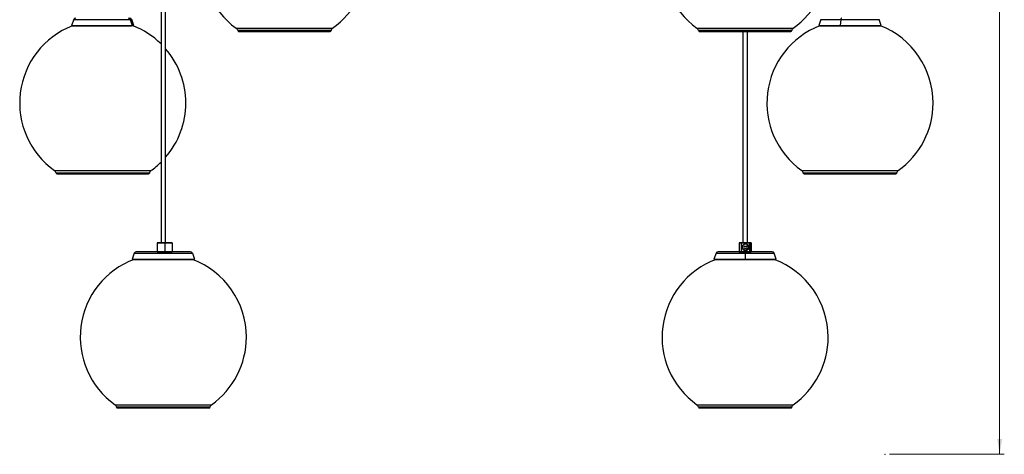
# Model space of a CAD drawing. Header units: millimetres. Extents: x 483 to 853, y 256 to 697.
# Tile 1 of 5: x 496 to 707, y 256 to 349. Entities that reach past the tile are written whole.
import ezdxf

# ---------------------------------------------------------------- set-up
doc = ezdxf.new("R2010")
doc.units = ezdxf.units.MM
doc.header["$PDSIZE"] = -1
doc.styles.add('SLDTEXTSTYLE0', font='TXT', dxfattribs={"width": 0.75})
doc.dimstyles.new('SLDDIMSTYLE0', dxfattribs={"dimtxt": 3.5, "dimasz": 3.302, "dimexe": 0, "dimexo": 0.0625, "dimgap": 0.875, "dimtad": 1, "dimdec": 0, "dimlfac": 5, "dimrnd": 1e-09, "dimzin": 12, "dimdsep": 46, "dimtxsty": 'SLDTEXTSTYLE0', "dimsah": 1, "dimcen": 0.09, "dimadec": 0, "dimazin": 3, "dimtfac": 1, "dimtofl": 0, "dimtmove": 0, "dimatfit": 3, "dimfxl": 0, "dimfrac": 2, "dimtolj": 1, "dimtzin": 12, "dimarcsym": 0})

# ---------------------------------------------------------------- blocks, each defined once
blk = doc.blocks.new('_D')
at = {"color": 7, "linetype": 'Continuous', "lineweight": 0}
for p, q in [((682.18, 536), (707.12, 536)), ((706.12, 536), (706.12, 256)), ((682.48, 256), (707.12, 256))]:
    blk.add_line(p, q, dxfattribs=at)
at = {"color": 7, "linetype": 'Continuous', "lineweight": 18}
for points in [[(706.12, 536), (705.61, 532.69), (706.63, 532.69)], [(706.12, 256), (706.63, 259.3), (705.61, 259.3)]]:
    blk.add_solid(points, dxfattribs=at)
at = {"color": 7, "linetype": 'Continuous', "lineweight": 18, "insert": (701.61, 389.18), "char_height": 3.5, "attachment_point": 1, "rotation": 90, "style": 'SLDTEXTSTYLE0'}
blk.add_mtext('1400', dxfattribs=at)

msp = doc.modelspace()

# ---------------------------------------------------------------- linework, layer by layer
at = {"color": 7, "linetype": 'Continuous', "lineweight": 25}
for p, q in [((526.1, 410.44), (526.1, 301.45)), ((527.08, 301.45), (527.08, 409.4)), ((507.35, 349.36), (506.9, 348.11)), ((519.51, 349.36), (519.94, 348.11)), ((520.29, 348.11), (519.84, 349.36)), ((667.75, 349.36), (667.3, 348.11)), ((672.02, 349.36), (671.88, 348.11)), ((680.69, 348.11), (680.24, 349.36)), ((506.9, 348.11), (507.08, 348.05)), ((506.9, 348.11), (519.94, 348.11)), ((507.09, 348.04), (519.77, 348.04)), ((519.94, 348.11), (520.29, 348.11)), ((520.11, 348.05), (520.29, 348.11)), ((542.76, 346.85), (562.43, 346.85)), ((641.65, 346.85), (661.31, 346.85)), ((650.99, 346.85), (650.99, 301.45)), ((651.97, 301.45), (651.97, 346.85)), ((667.3, 348.11), (667.48, 348.05)), ((667.3, 348.11), (671.88, 348.11)), ((667.49, 348.04), (671.94, 348.04)), ((671.88, 348.11), (680.69, 348.11)), ((671.94, 348.04), (680.5, 348.04)), ((680.51, 348.05), (680.69, 348.11)), ((503.76, 316.26), (523.43, 316.26)), ((664.16, 316.26), (683.83, 316.26)), ((525.29, 301.43), (525.29, 299.51)), ((525.31, 301.45), (526.91, 301.45)), ((526.91, 301.45), (528.5, 301.45)), ((526.92, 301.43), (526.92, 299.51)), ((528.52, 301.43), (526.92, 301.43)), ((528.5, 301.45), (528.52, 301.43)), ((528.52, 301.43), (528.52, 299.51)), ((650.18, 301.43), (650.18, 299.51)), ((650.2, 301.45), (650.24, 301.45)), ((650.64, 301.43), (650.22, 301.43)), ((650.22, 301.43), (650.22, 299.51)), ((650.24, 301.45), (650.65, 301.45)), ((650.65, 301.45), (650.64, 301.43)), ((650.64, 301.43), (650.64, 299.51)), ((652.43, 301.43), (650.64, 301.43)), ((650.65, 301.45), (652.42, 301.45)), ((651.23, 301.09), (651.22, 301.09)), ((651.72, 300.67), (651.35, 300.67)), ((651.35, 300.26), (651.72, 300.26)), ((651.53, 301.17), (651.53, 301.17)), ((652.42, 301.45), (652.43, 301.43)), ((652.42, 301.45), (652.73, 301.45)), ((652.43, 301.43), (652.43, 299.51)), ((652.75, 301.43), (652.43, 301.43)), ((652.73, 301.45), (652.76, 301.45)), ((652.75, 301.43), (652.75, 299.51)), ((652.78, 299.51), (652.78, 301.43)), ((520.35, 299.17), (519.9, 297.93)), ((532.38, 299.49), (520.8, 299.49)), ((526.92, 299.51), (528.52, 299.51)), ((528.5, 299.49), (528.52, 299.51)), ((532.84, 299.17), (533.29, 297.93)), ((645.24, 299.17), (644.78, 297.93)), ((651.48, 299.49), (645.69, 299.49)), ((650.22, 299.51), (650.64, 299.51)), ((650.65, 299.49), (650.64, 299.51)), ((650.64, 299.51), (652.43, 299.51)), ((657.27, 299.49), (651.48, 299.49)), ((651.48, 299.49), (651.48, 299.17)), ((651.48, 299.17), (651.48, 297.93)), ((652.42, 299.49), (652.43, 299.51)), ((652.43, 299.51), (652.75, 299.51)), ((658.17, 297.93), (657.72, 299.17)), ((519.9, 297.93), (520.09, 297.86)), ((519.9, 297.93), (533.29, 297.93)), ((520.09, 297.86), (533.1, 297.86)), ((533.1, 297.86), (533.29, 297.93)), ((644.78, 297.93), (644.97, 297.86)), ((644.78, 297.93), (651.48, 297.93)), ((644.97, 297.86), (651.48, 297.86)), ((651.48, 297.93), (658.17, 297.93)), ((651.48, 297.86), (651.48, 297.93)), ((651.48, 297.86), (657.99, 297.86)), ((657.99, 297.86), (658.17, 297.93)), ((516.76, 265.97), (536.43, 265.97)), ((641.65, 265.97), (661.31, 265.97))]:
    msp.add_line(p, q, dxfattribs=at)
at = {"color": 8, "linetype": 'Continuous', "lineweight": 25}
for p, q in [((507.35, 349.36), (519.51, 349.36)), ((519.51, 349.36), (519.84, 349.36)), ((667.75, 349.36), (672.02, 349.36)), ((672.02, 349.36), (680.24, 349.36)), ((519.77, 348.05), (519.94, 348.11)), ((542.25, 347.52), (552.64, 347.52)), ((552.64, 347.01), (542.57, 347.01)), ((552.64, 347.52), (562.94, 347.52)), ((562.61, 347.01), (552.64, 347.01)), ((641.14, 347.52), (661.82, 347.52)), ((641.46, 347.01), (641.46, 347.01)), ((661.5, 347.01), (641.46, 347.01)), ((671.93, 348.05), (671.88, 348.11)), ((503.25, 316.93), (513.46, 316.93)), ((513.47, 316.42), (503.57, 316.42)), ((513.46, 316.93), (523.94, 316.93)), ((523.61, 316.42), (513.47, 316.42)), ((663.65, 316.93), (684.34, 316.93)), ((684.01, 316.42), (663.98, 316.42)), ((526.92, 301.43), (525.29, 301.43)), ((650.22, 301.43), (650.18, 301.43)), ((652.78, 301.43), (652.75, 301.43)), ((520.35, 299.17), (532.84, 299.17)), ((525.29, 299.51), (526.92, 299.51)), ((645.24, 299.17), (651.48, 299.17)), ((650.18, 299.51), (650.22, 299.51)), ((651.48, 299.17), (657.72, 299.17)), ((652.75, 299.51), (652.78, 299.51)), ((516.25, 266.63), (526.6, 266.63)), ((526.6, 266.63), (536.94, 266.63)), ((641.14, 266.63), (661.82, 266.63)), ((526.6, 266.12), (516.57, 266.12)), ((536.61, 266.12), (526.6, 266.12)), ((661.5, 266.12), (641.46, 266.12))]:
    msp.add_line(p, q, dxfattribs=at)
at = {"color": 7, "linetype": 'Continuous', "lineweight": 25, "flags": 128}
for points in [[(672.16, 349.67), (672.14, 349.67), (672.12, 349.65), (672.09, 349.62), (672.07, 349.58), (672.06, 349.54), (672.04, 349.48), (672.03, 349.42), (672.02, 349.36)], [(651.37, 301.15), (651.36, 301.14), (651.22, 301.09)]]:
    msp.add_lwpolyline(points, dxfattribs=at)
at = {"color": 7, "linetype": 'Continuous', "lineweight": 25}
msp.add_circle((651.54, 300.47), 0.72, dxfattribs=at)
for centre, radius, start, end in [((552.59, 362.04), 17.83, 109.6974, 234.5468), ((651.48, 362.04), 17.83, 109.6974, 234.5468), ((552.59, 362.04), 17.83, 305.4532, 0), ((651.48, 362.04), 17.83, 305.4532, 0), ((507.8, 349.19), 0.48, 90, 160), ((519.08, 349.21), 0.457, 18.0211, 89.1115), ((519.38, 349.19), 0.48, 20, 90), ((513.59, 331.45), 17.83, 111.4369, 234.5468), ((513.59, 331.45), 17.83, 45.4424, 68.5631), ((541.79, 346.86), 0.8, 10.3534, 54.5468), ((542.76, 347.04), 0.19, 190.3534, 270), ((562.43, 347.04), 0.19, 270, 349.6466), ((563.4, 346.86), 0.8, 125.4532, 169.6466), ((640.67, 346.86), 0.8, 10.3534, 54.5468), ((641.65, 347.04), 0.19, 190.3534, 270), ((674, 331.45), 17.83, 111.4369, 234.5468), ((661.31, 347.04), 0.19, 270, 349.6466), ((662.28, 346.86), 0.8, 125.4532, 169.6466), ((674, 331.45), 17.83, 0, 68.5631), ((513.59, 331.45), 17.83, 0, 40.8355), ((513.59, 331.45), 17.83, 319.1645, 0), ((674, 331.45), 17.83, 305.4532, 0), ((513.59, 331.45), 17.83, 305.4532, 314.5576), ((502.79, 316.27), 0.8, 10.3534, 54.5468), ((503.76, 316.45), 0.19, 190.3534, 270), ((523.43, 316.45), 0.19, 270, 349.6466), ((524.4, 316.27), 0.8, 125.4532, 169.6466), ((663.19, 316.27), 0.8, 10.3534, 54.5468), ((664.16, 316.45), 0.19, 190.3534, 270), ((683.83, 316.45), 0.19, 270, 349.6466), ((684.8, 316.27), 0.8, 125.4532, 169.6466), ((525.31, 301.43), 0.02, 90, 180), ((526.9, 301.43), 0.0241, 348.8095, 39.3788), ((650.2, 301.43), 0.02, 90, 180), ((650.24, 301.43), 0.0197, 90.9477, 180.9173), ((651.53, 300.47), 0.7, 180.015, 90.01), ((651.53, 300.47), 0.7, 118.2366, 180.0065), ((651.35, 300.47), 0.208, 90.0201, 269.9799), ((651.7, 300.47), 0.208, 270.0201, 89.9799), ((651.72, 300.47), 0.208, 270.0201, 89.9799), ((651.5, 300.47), 0.7, 312.7088, 35.8464), ((652.73, 301.43), 0.0198, 359.4586, 89.4481), ((652.76, 301.43), 0.02, 0, 90), ((520.8, 299.01), 0.48, 90, 160), ((525.31, 299.51), 0.02, 180, 270), ((526.9, 299.5), 0.0241, 320.6212, 11.1905), ((532.38, 299.01), 0.48, 20, 90), ((645.69, 299.01), 0.48, 90, 160), ((650.2, 299.51), 0.02, 180, 270), ((650.24, 299.51), 0.0197, 179.0827, 269.0523), ((652.73, 299.51), 0.0198, 270.5519, 0.5414), ((652.76, 299.51), 0.02, 270, 0), ((657.27, 299.01), 0.48, 20, 90), ((526.59, 281.16), 17.83, 110.4891, 234.5468), ((526.59, 281.16), 17.83, 0, 69.5109), ((651.48, 281.16), 17.83, 110.4891, 234.5468), ((651.48, 281.16), 17.83, 0, 69.5109), ((526.59, 281.16), 17.83, 305.4532, 0), ((651.48, 281.16), 17.83, 305.4532, 0), ((515.79, 265.98), 0.8, 10.3534, 54.5468), ((537.4, 265.98), 0.8, 125.4532, 169.6466), ((640.67, 265.98), 0.8, 10.3534, 54.5468), ((662.28, 265.98), 0.8, 125.4532, 169.6466), ((516.76, 266.16), 0.19, 190.3534, 270), ((536.43, 266.16), 0.19, 270, 349.6466), ((641.65, 266.16), 0.19, 190.3534, 270), ((661.31, 266.16), 0.19, 270, 349.6466)]:
    msp.add_arc(centre, radius, start, end, dxfattribs=at)
for points, knots in [([(651.15, 300.01), (651.1, 300.06), (651, 300.15), (650.91, 300.34), (650.88, 300.55), (650.93, 300.76), (651.04, 300.95), (651.16, 301.04), (651.22, 301.09)], [0, 0, 0, 0, 0.158458, 0.31818, 0.480792, 0.647474, 0.8216, 1, 1, 1, 1]), ([(651.53, 301.16), (651.5, 301.16), (651.43, 301.16), (651.32, 301.14), (651.25, 301.11), (651.22, 301.09)], [0, 0, 0, 0, 0.286128, 0.724978, 1, 1, 1, 1]), ([(651.75, 301.13), (651.68, 301.15), (651.52, 301.18), (651.34, 301.14), (651.24, 301.1), (651.23, 301.09)], [0, 0, 0, 0, 0.408028, 0.915282, 1, 1, 1, 1]), ([(651.53, 299.77), (651.56, 299.77), (651.6, 299.77), (651.66, 299.78), (651.74, 299.79), (651.81, 299.82), (651.88, 299.86), (651.95, 299.9), (652.01, 299.95), (652.07, 300.01), (652.11, 300.07), (652.15, 300.14), (652.19, 300.21), (652.21, 300.29), (652.23, 300.36), (652.23, 300.44), (652.23, 300.52), (652.22, 300.6), (652.2, 300.68), (652.18, 300.75), (652.14, 300.82), (652.09, 300.89), (652.04, 300.95), (651.99, 301), (651.92, 301.05), (651.87, 301.08), (651.81, 301.11), (651.77, 301.12), (651.75, 301.13)], [0, 0, 0, 0, 0.036353, 0.066338, 0.09676, 0.155829, 0.185812, 0.216231, 0.275309, 0.305297, 0.335721, 0.39479, 0.424772, 0.455192, 0.514269, 0.544256, 0.57468, 0.63375, 0.663733, 0.694153, 0.753225, 0.78321, 0.813631, 0.872704, 0.902689, 0.933111, 0.966406, 1, 1, 1, 1]), ([(651.75, 301.13), (651.79, 301.11), (651.86, 301.08), (651.95, 301.01), (652.03, 300.92), (652.09, 300.83), (652.14, 300.72), (652.16, 300.61), (652.17, 300.5), (652.16, 300.39), (652.13, 300.29), (652.08, 300.2), (652.03, 300.13), (652, 300.1), (651.99, 300.08)], [0, 0, 0, 0, 0.0908103, 0.1842541, 0.2750662, 0.3687094, 0.4560623, 0.5460897, 0.6312201, 0.7188813, 0.8021106, 0.8880005, 0.9436151, 1, 1, 1, 1]), ([(651.99, 300.08), (651.96, 300.06), (651.89, 299.99), (651.75, 299.9), (651.55, 299.86), (651.35, 299.89), (651.22, 299.96), (651.16, 300.01), (651.15, 300.01)], [0, 0, 0, 0, 0.108428, 0.323088, 0.537749, 0.75241, 0.96707, 1, 1, 1, 1]), ([(651.18, 299.99), (651.26, 299.95), (651.42, 299.86), (651.7, 299.88), (651.89, 299.98), (651.97, 300.06), (651.99, 300.08)], [0, 0, 0, 0, 0.303037, 0.601301, 0.903576, 1, 1, 1, 1]), ([(651.53, 299.87), (651.53, 299.87), (651.53, 299.87), (651.53, 299.87), (651.54, 299.87)], [0, 0, 0, 0, 0.498525, 1, 1, 1, 1]), ([(651.53, 299.77), (651.54, 299.77), (651.56, 299.77), (651.58, 299.77), (651.59, 299.77)], [0, 0, 0, 0, 0.608026, 1, 1, 1, 1])]:
    msp.add_open_spline(points, degree=3, knots=knots, dxfattribs=at)
at = {"color": 7, "linetype": 'Continuous', "lineweight": 0}
msp.add_point((681.48, 256), dxfattribs=at)

# ---------------------------------------------------------------- dimensions: what is measured, and where the dimension line sits
at = {"color": 7, "linetype": 'Continuous', "lineweight": 18}
dim = msp.add_linear_dim(base=(706.12, 256), p1=(681.18, 536), p2=(681.48, 256), angle=90, dimstyle='SLDDIMSTYLE0', dxfattribs=at)
dim.commit()
dim.dimension.update_dxf_attribs({"geometry": '_D', "text_midpoint": (706.12, 394.35), "dimtype": 160})

doc.saveas('drawing.dxf')
